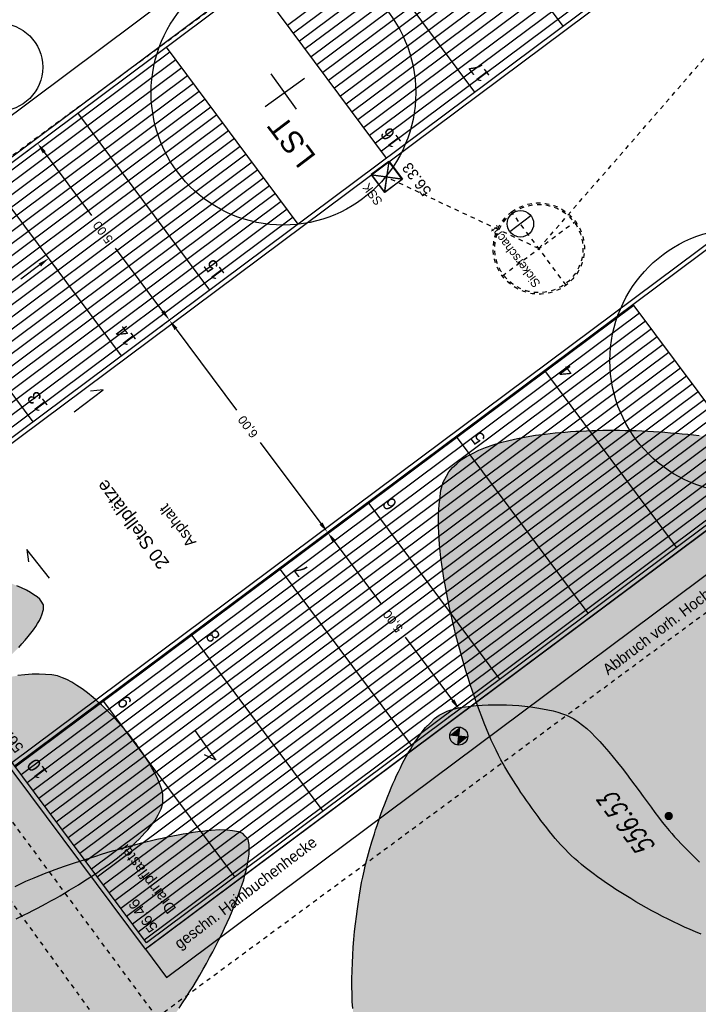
# Model space of a CAD drawing. Header units: metres. Extents: x 2 to 485, y 6 to 594.
# Tile 165 of 176: x 377 to 392, y 372 to 394. Entities that reach past the tile are written whole.
import ezdxf

# ---------------------------------------------------------------- set-up
doc = ezdxf.new("R2010")
doc.units = ezdxf.units.M
doc.header["$LTSCALE"] = 0.0125
for name, pattern in [('237-14_Züricher Str._GL_3_RW_2014-11-28_bea$0$STRICHLINIE2', [9.525, 6.35, -3.175]), ('260241_A_bea$0$GESTRICHELT', [0.4, 0.2, -0.2]), ('260241_A_bea$0$PUNKTIERT', [0.2, 0, -0.2])]:
    doc.linetypes.add(name, pattern=pattern)
for name, color, linetype in [('237-14_Züricher Str._GL_3_RW_2014-11-28_bea$0$_GRU_Regenwasser', 150, '237-14_Züricher Str._GL_3_RW_2014-11-28_bea$0$STRICHLINIE2'), ('237-14_Züricher Str._GL_3_RW_2014-11-28_bea$0$_GRU_Symbole', 51, 'Continuous'), ('260241_A_bea$0$B10_GEBAEUDE', 1, 'Continuous'), ('260241_A_bea$0$B25_EINFASS_GEPKT', 7, '260241_A_bea$0$PUNKTIERT'), ('260241_A_bea$0$B30_BEWSYM', 3, 'Continuous'), ('260241_A_bea$0$B31_BEWLIN', 3, 'Continuous'), ('260241_A_bea$0$B53_HAUPTHOEHEN', 4, 'Continuous'), ('260241_A_bea$0$B54_HOEHEN', 253, 'Continuous'), ('f_baum', 3, 'Continuous'), ('f_einfassung', 51, 'Continuous'), ('f_entwässerung', 170, 'Continuous'), ('f_masze_100', 7, 'Continuous'), ('f_schraff', 251, 'Continuous'), ('f_text_100', 7, 'Continuous'), ('f_weg', 2, 'Continuous')]:
    doc.layers.add(name, color=color, linetype=linetype)
doc.layers.add('260241_A_bea$0$f_fill_baum', color=86, linetype='Continuous', lineweight=18)
doc.styles.add('260241_A_bea$0$ROMANS', font='ROMANS')
doc.styles.add('Arial', font='arial.ttf')

# ---------------------------------------------------------------- blocks, each defined once
blk = doc.blocks.new('260241_A_bea$0$HOEHENPKT_ZENTR')
at = {"const_width": 0.75}
blk.add_lwpolyline([(-0.375, 0, 1), (0.375, 0, 1)], format="xyb", close=True, dxfattribs=at)
blk = doc.blocks.new('260241_A_bea$0$Laubbaum_Stamm')
at = {"lineweight": -2}
blk.add_hatch(color=256, dxfattribs=at).paths.add_polyline_path([(0, 0.5, -1), (0, -0.5, -1)], flags=0)

msp = doc.modelspace()

# ---------------------------------------------------------------- hatches: boundary and pattern name
at = {"layer": '260241_A_bea$0$f_fill_baum'}
h = msp.add_hatch(color=256, dxfattribs=at)
h.dxf.hatch_style = 1
h.paths.add_polyline_path([(386.431, 383.621), (386.487, 383.723), (386.566, 383.817), (386.666, 383.903), (386.766, 383.989), (386.886, 384.067), (387.024, 384.138), (387.162, 384.209), (387.317, 384.272), (387.488, 384.328), (387.658, 384.384), (387.843, 384.432), (388.041, 384.473), (388.24, 384.515), (388.451, 384.549), (388.672, 384.577), (388.782, 384.59), (388.895, 384.602), (389.01, 384.612), (389.125, 384.622), (389.243, 384.631), (389.362, 384.638), (389.481, 384.645), (389.602, 384.651), (389.725, 384.655), (389.848, 384.659), (389.973, 384.661), (390.099, 384.662), (390.225, 384.663), (390.352, 384.662), (390.48, 384.66), (390.607, 384.657), (390.735, 384.653), (390.864, 384.647), (390.993, 384.642), (391.123, 384.635), (391.253, 384.626), (391.383, 384.617), (391.513, 384.607), (391.643, 384.595), (391.773, 384.583), (391.903, 384.57), (392.033, 384.555), (392.163, 384.541), (392.293, 384.526), (392.422, 384.509), (392.55, 384.491), (392.678, 384.472), (392.805, 384.452), (392.932, 384.432), (393.058, 384.411), (393.183, 384.388), (393.308, 384.365), (393.431, 384.341), (393.553, 384.315), (393.674, 384.289), (393.793, 384.262), (393.911, 384.233), (394.029, 384.205), (394.145, 384.175), (394.258, 384.144), (394.372, 384.114), (394.484, 384.083), (394.593, 384.05), (394.702, 384.017), (394.808, 383.982), (394.911, 383.946), (395.014, 383.91), (395.114, 383.873), (395.211, 383.835), (395.308, 383.797), (395.402, 383.758), (395.493, 383.718), (395.583, 383.677), (395.669, 383.635), (395.752, 383.592), (395.835, 383.549), (395.914, 383.505), (395.989, 383.46), (396.064, 383.416), (396.135, 383.371), (396.201, 383.325), (396.306, 383.251), (396.418, 383.161), (396.534, 383.058), (396.649, 382.955), (396.768, 382.84), (396.888, 382.716), (396.948, 382.654), (397.009, 382.59), (397.069, 382.524), (397.129, 382.458), (397.189, 382.39), (397.249, 382.321), (397.309, 382.252), (397.368, 382.181), (397.427, 382.11), (397.486, 382.039), (397.544, 381.967), (397.601, 381.894), (397.658, 381.821), (397.713, 381.747), (397.767, 381.673), (397.82, 381.599), (397.872, 381.524), (397.922, 381.45), (398.023, 381.303), (398.116, 381.156), (398.199, 381.014), (398.281, 380.871), (398.353, 380.732), (398.411, 380.601), (398.47, 380.471), (398.515, 380.348), (398.544, 380.236), (398.579, 380.101), (398.6, 379.945), (398.608, 379.773), (398.616, 379.601), (398.611, 379.413), (398.596, 379.214), (398.581, 379.015), (398.556, 378.806), (398.522, 378.592), (398.505, 378.485), (398.486, 378.377), (398.465, 378.269), (398.444, 378.16), (398.42, 378.05), (398.395, 377.94), (398.37, 377.83), (398.343, 377.72), (398.314, 377.611), (398.286, 377.503), (398.256, 377.395), (398.225, 377.289), (398.194, 377.182), (398.161, 377.077), (398.127, 376.974), (398.093, 376.87), (398.057, 376.769), (398.021, 376.67), (397.985, 376.572), (397.948, 376.476), (397.911, 376.384), (397.873, 376.292), (397.834, 376.203), (397.795, 376.118), (397.717, 375.949), (397.638, 375.797), (397.559, 375.666), (397.485, 375.544), (397.393, 375.412), (397.287, 375.273), (397.233, 375.203), (397.176, 375.132), (397.116, 375.059), (397.056, 374.987), (396.993, 374.914), (396.927, 374.84), (396.861, 374.766), (396.793, 374.692), (396.723, 374.617), (396.653, 374.543), (396.581, 374.469), (396.507, 374.396), (396.433, 374.322), (396.357, 374.249), (396.28, 374.177), (396.202, 374.104), (396.123, 374.032), (396.043, 373.962), (395.964, 373.892), (395.884, 373.823), (395.803, 373.756), (395.723, 373.69), (395.642, 373.626), (395.562, 373.565), (395.482, 373.503), (395.402, 373.444), (395.322, 373.388), (395.242, 373.331), (395.163, 373.277), (395.085, 373.227), (395.007, 373.178), (394.931, 373.132), (394.856, 373.09), (394.781, 373.048), (394.707, 373.01), (394.635, 372.977), (394.492, 372.911), (394.358, 372.864), (394.236, 372.839), (394.079, 372.807), (393.897, 372.804), (393.696, 372.824), (393.595, 372.834), (393.49, 372.849), (393.381, 372.87), (393.272, 372.891), (393.16, 372.918), (393.045, 372.949), (392.93, 372.98), (392.812, 373.016), (392.692, 373.056), (392.572, 373.097), (392.451, 373.142), (392.328, 373.191), (392.205, 373.239), (392.081, 373.291), (391.956, 373.346), (391.831, 373.401), (391.706, 373.459), (391.581, 373.519), (391.456, 373.579), (391.332, 373.642), (391.209, 373.707), (391.087, 373.772), (390.966, 373.839), (390.847, 373.908), (390.728, 373.976), (390.611, 374.046), (390.497, 374.116), (390.382, 374.186), (390.271, 374.257), (390.164, 374.328), (390.057, 374.399), (389.954, 374.471), (389.856, 374.542), (389.758, 374.613), (389.665, 374.683), (389.577, 374.753), (389.489, 374.823), (389.407, 374.892), (389.331, 374.959), (389.256, 375.027), (389.187, 375.093), (389.127, 375.157), (389.073, 375.212), (389.016, 375.275), (388.957, 375.344), (388.897, 375.413), (388.834, 375.488), (388.769, 375.568), (388.705, 375.648), (388.639, 375.733), (388.573, 375.82), (388.507, 375.908), (388.441, 375.999), (388.376, 376.09), (388.31, 376.181), (388.245, 376.272), (388.182, 376.362), (388.12, 376.453), (388.06, 376.543), (388.004, 376.63), (387.947, 376.717), (387.894, 376.801), (387.845, 376.88), (387.796, 376.959), (387.752, 377.033), (387.714, 377.1), (387.661, 377.194), (387.608, 377.297), (387.554, 377.408), (387.501, 377.519), (387.447, 377.639), (387.393, 377.766), (387.339, 377.893), (387.285, 378.026), (387.232, 378.165), (387.178, 378.304), (387.125, 378.448), (387.073, 378.596), (387.021, 378.745), (386.97, 378.898), (386.921, 379.054), (386.871, 379.21), (386.823, 379.369), (386.777, 379.53), (386.731, 379.691), (386.687, 379.854), (386.645, 380.017), (386.604, 380.181), (386.565, 380.345), (386.529, 380.509), (386.493, 380.672), (386.459, 380.835), (386.429, 380.995), (386.398, 381.155), (386.371, 381.313), (386.347, 381.467), (386.323, 381.622), (386.303, 381.773), (386.288, 381.92), (386.273, 382.067), (386.262, 382.21), (386.256, 382.347), (386.249, 382.483), (386.247, 382.614), (386.25, 382.737), (386.254, 382.861), (386.263, 382.978), (386.277, 383.086), (386.305, 383.301), (386.355, 383.483)])
h = msp.add_hatch(color=256, dxfattribs=at)
h.dxf.hatch_style = 1
h.paths.add_polyline_path([(377.238, 380.786), (377.205, 380.833), (377.149, 380.883), (377.074, 380.934), (376.998, 380.984), (376.903, 381.035), (376.793, 381.087), (376.684, 381.139), (376.56, 381.192), (376.427, 381.244), (376.294, 381.297), (376.151, 381.349), (376.004, 381.4), (375.856, 381.451), (375.704, 381.501), (375.552, 381.549), (375.401, 381.597), (375.25, 381.644), (375.104, 381.689), (374.958, 381.734), (374.818, 381.776), (374.688, 381.815), (374.557, 381.854), (374.436, 381.89), (374.332, 381.922), (374.239, 381.951), (374.137, 381.983), (374.027, 382.018), (373.917, 382.052), (373.8, 382.088), (373.679, 382.124), (373.558, 382.16), (373.432, 382.197), (373.305, 382.232), (373.178, 382.267), (373.05, 382.301), (372.923, 382.331), (372.795, 382.36), (372.668, 382.386), (372.545, 382.406), (372.423, 382.427), (372.305, 382.443), (372.193, 382.452), (371.969, 382.468), (371.772, 382.455), (371.625, 382.398), (371.542, 382.366), (371.443, 382.308), (371.336, 382.235), (371.23, 382.162), (371.117, 382.074), (371.005, 381.981), (370.893, 381.887), (370.783, 381.788), (370.685, 381.694), (370.586, 381.6), (370.498, 381.511), (370.432, 381.438), (370.366, 381.366), (370.297, 381.283), (370.225, 381.191), (370.153, 381.098), (370.078, 380.996), (370.003, 380.887), (369.928, 380.779), (369.853, 380.664), (369.779, 380.545), (369.706, 380.427), (369.635, 380.305), (369.568, 380.181), (369.5, 380.057), (369.436, 379.931), (369.377, 379.806), (369.319, 379.681), (369.267, 379.558), (369.223, 379.438), (369.179, 379.318), (369.142, 379.201), (369.115, 379.091), (369.088, 378.98), (369.071, 378.875), (369.067, 378.779), (369.06, 378.656), (369.073, 378.512), (369.101, 378.354), (369.128, 378.195), (369.17, 378.023), (369.225, 377.844), (369.253, 377.755), (369.284, 377.664), (369.317, 377.572), (369.35, 377.479), (369.385, 377.386), (369.423, 377.293), (369.461, 377.2), (369.501, 377.107), (369.543, 377.014), (369.585, 376.922), (369.629, 376.831), (369.675, 376.742), (369.72, 376.652), (369.767, 376.564), (369.815, 376.479), (369.862, 376.393), (369.911, 376.31), (369.96, 376.23), (370.01, 376.151), (370.06, 376.075), (370.111, 376.003), (370.162, 375.932), (370.214, 375.865), (370.265, 375.803), (370.367, 375.679), (370.468, 375.575), (370.566, 375.499), (370.664, 375.422), (370.758, 375.373), (370.847, 375.359), (370.916, 375.348), (370.998, 375.357), (371.089, 375.381), (371.18, 375.405), (371.279, 375.444), (371.385, 375.496), (371.491, 375.548), (371.604, 375.612), (371.72, 375.685), (371.837, 375.759), (371.958, 375.841), (372.08, 375.929), (372.201, 376.016), (372.324, 376.108), (372.445, 376.202), (372.567, 376.296), (372.687, 376.392), (372.804, 376.486), (372.92, 376.58), (373.033, 376.673), (373.139, 376.76), (373.245, 376.847), (373.344, 376.928), (373.435, 377.001), (373.513, 377.064), (373.599, 377.132), (373.69, 377.203), (373.782, 377.275), (373.879, 377.351), (373.98, 377.43), (374.081, 377.508), (374.186, 377.589), (374.294, 377.673), (374.401, 377.756), (374.512, 377.842), (374.624, 377.93), (374.737, 378.018), (374.851, 378.108), (374.966, 378.199), (375.08, 378.29), (375.194, 378.382), (375.308, 378.474), (375.422, 378.566), (375.536, 378.659), (375.647, 378.752), (375.759, 378.845), (375.869, 378.938), (375.975, 379.031), (376.081, 379.123), (376.184, 379.215), (376.282, 379.305), (376.38, 379.395), (376.473, 379.483), (376.56, 379.569), (376.647, 379.656), (376.729, 379.741), (376.803, 379.823), (376.878, 379.905), (376.946, 379.985), (377.006, 380.062), (377.065, 380.138), (377.116, 380.211), (377.157, 380.28), (377.199, 380.35), (377.231, 380.416), (377.252, 380.477), (377.294, 380.599), (377.292, 380.703)])
h = msp.add_hatch(color=256, dxfattribs=at)
h.dxf.hatch_style = 1
h.paths.add_polyline_path([(379.997, 376.327), (379.996, 376.416), (379.972, 376.522), (379.929, 376.638), (379.886, 376.754), (379.825, 376.881), (379.749, 377.014), (379.674, 377.147), (379.584, 377.286), (379.484, 377.426), (379.434, 377.497), (379.382, 377.568), (379.328, 377.639), (379.273, 377.71), (379.216, 377.78), (379.158, 377.849), (379.099, 377.918), (379.039, 377.986), (378.978, 378.053), (378.917, 378.121), (378.855, 378.187), (378.793, 378.251), (378.731, 378.315), (378.668, 378.377), (378.605, 378.436), (378.542, 378.494), (378.478, 378.55), (378.415, 378.603), (378.29, 378.709), (378.166, 378.803), (378.049, 378.879), (377.932, 378.956), (377.821, 379.015), (377.72, 379.052), (377.608, 379.093), (377.478, 379.117), (377.336, 379.127), (377.193, 379.137), (377.037, 379.132), (376.872, 379.116), (376.708, 379.1), (376.535, 379.072), (376.357, 379.035), (376.18, 378.998), (375.999, 378.952), (375.817, 378.899), (375.635, 378.845), (375.453, 378.785), (375.275, 378.72), (375.097, 378.655), (374.923, 378.586), (374.758, 378.515), (374.592, 378.444), (374.435, 378.37), (374.29, 378.297), (374.145, 378.223), (374.012, 378.15), (373.896, 378.081), (373.79, 378.016), (373.672, 377.938), (373.547, 377.85), (373.422, 377.761), (373.29, 377.662), (373.156, 377.555), (373.089, 377.502), (373.022, 377.447), (372.955, 377.39), (372.887, 377.333), (372.819, 377.274), (372.752, 377.214), (372.685, 377.154), (372.618, 377.093), (372.552, 377.031), (372.487, 376.97), (372.423, 376.907), (372.361, 376.844), (372.298, 376.781), (372.237, 376.717), (372.178, 376.653), (372.119, 376.588), (372.062, 376.523), (372.008, 376.458), (371.9, 376.329), (371.803, 376.201), (371.721, 376.076), (371.639, 375.95), (371.572, 375.827), (371.525, 375.709), (371.478, 375.592), (371.451, 375.481), (371.449, 375.379), (371.447, 375.291), (371.462, 375.189), (371.492, 375.078), (371.521, 374.966), (371.564, 374.844), (371.618, 374.717), (371.672, 374.59), (371.738, 374.458), (371.812, 374.325), (371.886, 374.192), (371.968, 374.058), (372.056, 373.927), (372.143, 373.796), (372.236, 373.668), (372.331, 373.548), (372.427, 373.429), (372.525, 373.317), (372.622, 373.217), (372.719, 373.117), (372.816, 373.029), (372.909, 372.957), (373.001, 372.885), (373.09, 372.83), (373.174, 372.796), (373.257, 372.761), (373.355, 372.739), (373.464, 372.728), (373.573, 372.716), (373.693, 372.715), (373.821, 372.723), (373.949, 372.731), (374.085, 372.748), (374.225, 372.771), (374.366, 372.795), (374.511, 372.826), (374.657, 372.862), (374.803, 372.897), (374.95, 372.937), (375.094, 372.98), (375.239, 373.023), (375.382, 373.069), (375.519, 373.116), (375.656, 373.163), (375.788, 373.211), (375.91, 373.258), (376.032, 373.304), (376.145, 373.35), (376.246, 373.394), (376.323, 373.426), (376.405, 373.462), (376.491, 373.502), (376.578, 373.542), (376.669, 373.586), (376.763, 373.632), (376.857, 373.678), (376.954, 373.727), (377.053, 373.778), (377.152, 373.829), (377.253, 373.882), (377.355, 373.938), (377.458, 373.994), (377.562, 374.053), (377.667, 374.113), (377.771, 374.173), (377.875, 374.235), (377.979, 374.298), (378.083, 374.361), (378.187, 374.426), (378.289, 374.492), (378.391, 374.559), (378.492, 374.627), (378.591, 374.696), (378.689, 374.765), (378.785, 374.834), (378.878, 374.904), (378.97, 374.973), (379.059, 375.043), (379.143, 375.113), (379.228, 375.183), (379.308, 375.254), (379.383, 375.324), (379.459, 375.395), (379.529, 375.466), (379.593, 375.536), (379.656, 375.606), (379.713, 375.675), (379.763, 375.743), (379.814, 375.811), (379.858, 375.879), (379.893, 375.946), (379.963, 376.078), (380, 376.206)])
h = msp.add_hatch(color=256, dxfattribs=at)
h.dxf.hatch_style = 1
h.paths.add_polyline_path([(389.229, 378.164), (389.322, 378.118), (389.418, 378.055), (389.515, 377.978), (389.612, 377.9), (389.711, 377.808), (389.81, 377.706), (389.91, 377.604), (390.01, 377.492), (390.11, 377.374), (390.211, 377.256), (390.312, 377.132), (390.411, 377.005), (390.51, 376.877), (390.607, 376.747), (390.702, 376.618), (390.798, 376.489), (390.892, 376.362), (390.982, 376.24), (391.072, 376.118), (391.159, 376), (391.242, 375.891), (391.325, 375.782), (391.404, 375.681), (391.478, 375.594), (391.538, 375.522), (391.605, 375.447), (391.677, 375.369), (391.75, 375.292), (391.828, 375.212), (391.91, 375.129), (391.992, 375.046), (392.079, 374.961), (392.169, 374.873), (392.258, 374.785), (392.351, 374.694), (392.446, 374.602), (392.542, 374.511), (392.64, 374.418), (392.739, 374.323), (392.837, 374.228), (392.936, 374.132), (393.036, 374.035), (393.136, 373.938), (393.236, 373.84), (393.335, 373.742), (393.434, 373.644), (393.533, 373.546), (393.629, 373.448), (393.725, 373.349), (393.819, 373.25), (393.91, 373.152), (394, 373.053), (394.087, 372.955), (394.17, 372.858), (394.253, 372.761), (394.332, 372.664), (394.405, 372.569), (394.479, 372.474), (394.548, 372.381), (394.61, 372.289), (394.671, 372.196), (394.726, 372.105), (394.774, 372.016), (394.822, 371.928), (394.862, 371.842), (394.894, 371.758), (394.956, 371.589), (394.984, 371.43), (394.969, 371.285), (394.961, 371.2), (394.936, 371.104), (394.898, 370.999), (394.86, 370.893), (394.808, 370.779), (394.746, 370.659), (394.684, 370.539), (394.611, 370.414), (394.531, 370.287), (394.451, 370.161), (394.364, 370.032), (394.272, 369.905), (394.179, 369.777), (394.082, 369.651), (393.983, 369.529), (393.884, 369.408), (393.783, 369.291), (393.684, 369.182), (393.584, 369.073), (393.485, 368.972), (393.39, 368.882), (393.295, 368.791), (393.204, 368.712), (393.12, 368.648), (393.049, 368.594), (392.97, 368.541), (392.885, 368.49), (392.801, 368.44), (392.711, 368.391), (392.615, 368.344), (392.519, 368.297), (392.417, 368.251), (392.311, 368.207), (392.204, 368.163), (392.092, 368.121), (391.977, 368.081), (391.863, 368.042), (391.745, 368.005), (391.624, 367.97), (391.502, 367.934), (391.378, 367.9), (391.252, 367.869), (391.126, 367.838), (390.998, 367.809), (390.868, 367.782), (390.739, 367.756), (390.609, 367.733), (390.479, 367.712), (390.349, 367.691), (390.218, 367.672), (390.088, 367.656), (389.957, 367.64), (389.827, 367.627), (389.698, 367.616), (389.57, 367.606), (389.443, 367.598), (389.318, 367.593), (389.194, 367.589), (389.072, 367.588), (388.953, 367.59), (388.714, 367.593), (388.488, 367.608), (388.281, 367.637), (388.073, 367.665), (387.885, 367.706), (387.723, 367.763), (387.592, 367.808), (387.449, 367.874), (387.298, 367.956), (387.222, 367.996), (387.144, 368.04), (387.064, 368.088), (386.985, 368.137), (386.904, 368.189), (386.823, 368.244), (386.741, 368.299), (386.659, 368.357), (386.576, 368.417), (386.494, 368.478), (386.411, 368.542), (386.328, 368.608), (386.245, 368.674), (386.163, 368.742), (386.081, 368.811), (385.999, 368.88), (385.917, 368.951), (385.837, 369.023), (385.757, 369.095), (385.678, 369.168), (385.601, 369.242), (385.525, 369.317), (385.45, 369.392), (385.378, 369.468), (385.306, 369.543), (385.236, 369.619), (385.169, 369.694), (385.101, 369.769), (385.037, 369.843), (384.976, 369.917), (384.916, 369.992), (384.859, 370.066), (384.806, 370.139), (384.753, 370.211), (384.704, 370.282), (384.66, 370.352), (384.572, 370.493), (384.503, 370.627), (384.457, 370.751), (384.418, 370.857), (384.386, 370.98), (384.361, 371.116), (384.336, 371.252), (384.318, 371.401), (384.306, 371.559), (384.294, 371.717), (384.288, 371.885), (384.287, 372.058), (384.286, 372.231), (384.29, 372.409), (384.298, 372.588), (384.306, 372.767), (384.318, 372.947), (384.333, 373.124), (384.348, 373.301), (384.367, 373.476), (384.388, 373.644), (384.409, 373.812), (384.432, 373.973), (384.456, 374.123), (384.48, 374.272), (384.505, 374.41), (384.531, 374.534), (384.56, 374.669), (384.597, 374.823), (384.642, 374.989), (384.686, 375.155), (384.737, 375.332), (384.795, 375.516), (384.824, 375.608), (384.855, 375.702), (384.887, 375.796), (384.919, 375.89), (384.952, 375.985), (384.987, 376.08), (385.022, 376.175), (385.059, 376.271), (385.097, 376.366), (385.135, 376.461), (385.175, 376.556), (385.216, 376.649), (385.257, 376.742), (385.299, 376.834), (385.342, 376.924), (385.384, 377.013), (385.428, 377.1), (385.473, 377.185), (385.518, 377.27), (385.564, 377.352), (385.611, 377.43), (385.658, 377.509), (385.706, 377.585), (385.755, 377.656), (385.853, 377.798), (385.954, 377.923), (386.057, 378.026), (386.16, 378.128), (386.266, 378.208), (386.373, 378.26), (386.447, 378.296), (386.538, 378.327), (386.641, 378.352), (386.743, 378.376), (386.858, 378.395), (386.981, 378.409), (387.104, 378.423), (387.236, 378.432), (387.372, 378.436), (387.509, 378.441), (387.65, 378.441), (387.791, 378.436), (387.931, 378.43), (388.072, 378.42), (388.209, 378.405), (388.346, 378.391), (388.479, 378.373), (388.605, 378.35), (388.73, 378.327), (388.848, 378.3), (388.954, 378.269), (389.059, 378.238), (389.152, 378.203)])
h = msp.add_hatch(color=256, dxfattribs=at)
h.dxf.hatch_style = 1
h.paths.add_polyline_path([(379.443, 370.457), (379.513, 370.517), (379.586, 370.586), (379.661, 370.664), (379.736, 370.743), (379.813, 370.83), (379.891, 370.925), (379.969, 371.019), (380.049, 371.121), (380.129, 371.228), (380.208, 371.335), (380.288, 371.448), (380.367, 371.565), (380.447, 371.683), (380.527, 371.805), (380.606, 371.931), (380.684, 372.056), (380.761, 372.185), (380.837, 372.315), (380.913, 372.445), (380.987, 372.577), (381.058, 372.71), (381.13, 372.844), (381.2, 372.978), (381.267, 373.111), (381.333, 373.244), (381.396, 373.376), (381.455, 373.506), (381.514, 373.635), (381.569, 373.763), (381.619, 373.887), (381.669, 374.011), (381.715, 374.132), (381.755, 374.248), (381.796, 374.364), (381.832, 374.476), (381.861, 374.581), (381.89, 374.686), (381.912, 374.784), (381.928, 374.875), (381.944, 374.967), (381.953, 375.051), (381.955, 375.126), (381.958, 375.276), (381.931, 375.39), (381.867, 375.459), (381.811, 375.52), (381.712, 375.559), (381.58, 375.58), (381.448, 375.6), (381.283, 375.602), (381.093, 375.588), (380.999, 375.581), (380.898, 375.571), (380.793, 375.557), (380.687, 375.543), (380.576, 375.525), (380.461, 375.505), (380.346, 375.485), (380.228, 375.462), (380.107, 375.436), (379.986, 375.411), (379.863, 375.384), (379.738, 375.355), (379.613, 375.325), (379.486, 375.293), (379.359, 375.26), (379.231, 375.226), (379.103, 375.191), (378.975, 375.155), (378.848, 375.119), (378.721, 375.081), (378.596, 375.043), (378.472, 375.005), (378.349, 374.967), (378.229, 374.929), (378.108, 374.89), (377.99, 374.85), (377.877, 374.811), (377.764, 374.772), (377.655, 374.734), (377.551, 374.696), (377.447, 374.658), (377.348, 374.621), (377.255, 374.585), (377.162, 374.548), (377.075, 374.512), (376.995, 374.479), (376.885, 374.431), (376.765, 374.377), (376.639, 374.317), (376.513, 374.257), (376.381, 374.191), (376.246, 374.12), (376.111, 374.049), (375.973, 373.973), (375.834, 373.894), (375.696, 373.815), (375.558, 373.732), (375.423, 373.646), (375.287, 373.56), (375.154, 373.471), (375.027, 373.38), (374.901, 373.289), (374.781, 373.196), (374.669, 373.103), (374.557, 373.01), (374.454, 372.916), (374.363, 372.822), (374.271, 372.727), (374.191, 372.632), (374.126, 372.54), (374.076, 372.468), (374.024, 372.382), (373.972, 372.284), (373.92, 372.186), (373.867, 372.077), (373.815, 371.961), (373.763, 371.845), (373.713, 371.722), (373.666, 371.596), (373.619, 371.47), (373.576, 371.341), (373.537, 371.213), (373.498, 371.084), (373.464, 370.956), (373.436, 370.833), (373.409, 370.711), (373.388, 370.593), (373.376, 370.484), (373.35, 370.265), (373.358, 370.081), (373.413, 369.964), (373.448, 369.891), (373.512, 369.824), (373.598, 369.762), (373.683, 369.7), (373.791, 369.643), (373.915, 369.591), (374.039, 369.54), (374.18, 369.494), (374.332, 369.454), (374.484, 369.414), (374.647, 369.38), (374.815, 369.351), (374.982, 369.322), (375.154, 369.298), (375.325, 369.279), (375.497, 369.261), (375.667, 369.248), (375.83, 369.241), (375.993, 369.233), (376.149, 369.231), (376.292, 369.234), (376.434, 369.237), (376.563, 369.245), (376.674, 369.259), (376.775, 369.272), (376.884, 369.292), (377, 369.319), (377.115, 369.345), (377.236, 369.377), (377.36, 369.415), (377.485, 369.453), (377.613, 369.497), (377.742, 369.545), (377.872, 369.593), (378.003, 369.645), (378.132, 369.701), (378.261, 369.756), (378.388, 369.815), (378.511, 369.876), (378.635, 369.937), (378.754, 370), (378.867, 370.065), (378.98, 370.13), (379.086, 370.196), (379.183, 370.262), (379.28, 370.327), (379.367, 370.392)])

# ---------------------------------------------------------------- linework, layer by layer
for p, q in [((386.686, 377.526), (386.731, 377.932)), ((386.911, 377.706), (386.506, 377.752))]:
    msp.add_line(p, q)
msp.add_circle((386.708, 377.729), 0.204)
for points in [[(386.731, 377.932), (386.708, 377.729), (386.506, 377.752)], [(386.911, 377.706), (386.708, 377.729), (386.686, 377.526)]]:
    msp.add_solid(points)
at = {"layer": '237-14_Züricher Str._GL_3_RW_2014-11-28_bea$0$_GRU_Regenwasser', "ltscale": 0.05}
for q in [(398.915, 400.714), (385.059, 390.402)]:
    msp.add_line((388.525, 388.78), q, dxfattribs=at)
at = {"layer": '237-14_Züricher Str._GL_3_RW_2014-11-28_bea$0$_GRU_Symbole'}
for p, q in [((385.031, 390.051), (385.133, 390.751)), ((384.732, 390.452), (385.432, 390.35)), ((388.347, 389.521), (387.866, 389.162))]:
    msp.add_line(p, q, dxfattribs=at)
at = {"layer": '237-14_Züricher Str._GL_3_RW_2014-11-28_bea$0$_GRU_Symbole', "linetype": '237-14_Züricher Str._GL_3_RW_2014-11-28_bea$0$STRICHLINIE2', "ltscale": 0.05}
for p, q in [((389.143, 387.952), (387.907, 389.609)), ((387.697, 388.162), (389.353, 389.398))]:
    msp.add_line(p, q, dxfattribs=at)
at = {"layer": '237-14_Züricher Str._GL_3_RW_2014-11-28_bea$0$_GRU_Symbole'}
msp.add_lwpolyline([(385.031, 390.051), (384.732, 390.452), (385.133, 390.751), (385.432, 390.35)], close=True, dxfattribs=at)
msp.add_circle((388.107, 389.341), 0.3, dxfattribs=at)
at = {"layer": '237-14_Züricher Str._GL_3_RW_2014-11-28_bea$0$_GRU_Symbole', "linetype": '237-14_Züricher Str._GL_3_RW_2014-11-28_bea$0$STRICHLINIE2', "ltscale": 0.05}
for major_axis, start_param, end_param in [((-1.023, 0.149), 5.497787, 11.780972), ((-0.144, -0.99), 3.926991, 10.210176)]:
    msp.add_ellipse((388.525, 388.78), major_axis=major_axis, ratio=1, start_param=start_param, end_param=end_param, dxfattribs=at)
at = {"layer": '260241_A_bea$0$B10_GEBAEUDE', "color": 7, "linetype": '260241_A_bea$0$GESTRICHELT'}
for p, q in [((378.507, 392.301), (388.055, 399.368)), ((369.341, 385.579), (378.507, 392.301)), ((379.866, 371.357), (369.341, 385.579)), ((384.529, 374.793), (393.424, 381.349)), ((379.866, 371.357), (384.529, 374.793))]:
    msp.add_line(p, q, dxfattribs=at)
at = {"layer": '260241_A_bea$0$B25_EINFASS_GEPKT', "color": 7, "linetype": '260241_A_bea$0$PUNKTIERT', "ltscale": 0.5}
msp.add_line((372.877, 379.065), (379.474, 369.95), dxfattribs=at)
at = {"layer": '260241_A_bea$0$B31_BEWLIN', "linetype": 'Continuous'}
for points in [[(392.205, 373.239), (392.081, 373.291), (391.956, 373.346), (391.831, 373.401), (391.706, 373.459), (391.581, 373.519), (391.456, 373.579), (391.332, 373.642), (391.209, 373.707), (391.087, 373.772), (390.966, 373.839), (390.847, 373.908), (390.728, 373.976), (390.611, 374.046), (390.497, 374.116), (390.382, 374.186), (390.271, 374.257), (390.164, 374.328), (390.057, 374.399), (389.954, 374.471), (389.856, 374.542), (389.758, 374.613), (389.665, 374.683), (389.577, 374.753), (389.489, 374.823), (389.407, 374.892), (389.331, 374.959), (389.256, 375.027), (389.187, 375.093), (389.127, 375.157), (389.073, 375.212), (389.016, 375.275), (388.957, 375.344), (388.897, 375.413), (388.834, 375.488), (388.769, 375.568), (388.705, 375.648), (388.639, 375.733), (388.573, 375.82), (388.507, 375.908), (388.441, 375.999), (388.376, 376.09), (388.31, 376.181), (388.245, 376.272), (388.182, 376.362), (388.12, 376.453), (388.06, 376.543), (388.004, 376.63), (387.947, 376.717), (387.894, 376.801), (387.845, 376.88), (387.796, 376.959), (387.752, 377.033), (387.714, 377.1), (387.661, 377.194), (387.608, 377.297), (387.554, 377.408), (387.501, 377.519), (387.447, 377.639), (387.393, 377.766), (387.339, 377.893), (387.285, 378.026), (387.232, 378.165), (387.178, 378.304), (387.125, 378.448), (387.073, 378.596), (387.021, 378.745), (386.97, 378.898), (386.921, 379.054), (386.871, 379.21), (386.823, 379.369), (386.777, 379.53), (386.731, 379.691), (386.687, 379.854), (386.645, 380.017), (386.604, 380.181), (386.565, 380.345), (386.529, 380.509), (386.493, 380.672), (386.459, 380.835), (386.429, 380.995), (386.398, 381.155), (386.371, 381.313), (386.347, 381.467), (386.323, 381.622), (386.303, 381.773), (386.288, 381.92), (386.273, 382.067), (386.262, 382.21), (386.256, 382.347), (386.249, 382.483), (386.247, 382.614), (386.25, 382.737), (386.254, 382.861), (386.263, 382.978), (386.277, 383.086), (386.305, 383.301), (386.355, 383.483), (386.431, 383.621), (386.431, 383.621), (386.487, 383.723), (386.566, 383.817), (386.666, 383.903), (386.766, 383.989), (386.886, 384.067), (387.024, 384.138), (387.162, 384.209), (387.317, 384.272), (387.488, 384.328), (387.658, 384.384), (387.843, 384.432), (388.041, 384.473), (388.24, 384.515), (388.451, 384.549), (388.672, 384.577), (388.782, 384.59), (388.895, 384.602), (389.01, 384.612), (389.125, 384.622), (389.243, 384.631), (389.362, 384.638), (389.481, 384.645), (389.602, 384.651), (389.725, 384.655), (389.848, 384.659), (389.973, 384.661), (390.099, 384.662), (390.225, 384.663), (390.352, 384.662), (390.48, 384.66), (390.607, 384.657), (390.735, 384.653), (390.864, 384.647), (390.993, 384.642), (391.123, 384.635), (391.253, 384.626), (391.383, 384.617), (391.513, 384.607), (391.643, 384.595), (391.773, 384.583), (391.903, 384.57), (392.033, 384.555), (392.163, 384.541)], [(376.729, 379.741), (376.803, 379.823), (376.878, 379.905), (376.946, 379.985), (377.006, 380.062), (377.065, 380.138), (377.116, 380.211), (377.157, 380.28), (377.199, 380.35), (377.231, 380.416), (377.252, 380.477), (377.294, 380.599), (377.292, 380.703), (377.238, 380.786), (377.238, 380.786), (377.205, 380.833), (377.149, 380.883), (377.074, 380.934), (376.998, 380.984), (376.903, 381.035), (376.793, 381.087), (376.684, 381.139)], [(376.669, 373.586), (376.763, 373.632), (376.857, 373.678), (376.954, 373.727), (377.053, 373.778), (377.152, 373.829), (377.253, 373.882), (377.355, 373.938), (377.458, 373.994), (377.562, 374.053), (377.667, 374.113), (377.771, 374.173), (377.875, 374.235), (377.979, 374.298), (378.083, 374.361), (378.187, 374.426), (378.289, 374.492), (378.391, 374.559), (378.492, 374.627), (378.591, 374.696), (378.689, 374.765), (378.785, 374.834), (378.878, 374.904), (378.97, 374.973), (379.059, 375.043), (379.143, 375.113), (379.228, 375.183), (379.308, 375.254), (379.383, 375.324), (379.459, 375.395), (379.529, 375.466), (379.593, 375.536), (379.656, 375.606), (379.713, 375.675), (379.763, 375.743), (379.814, 375.811), (379.858, 375.879), (379.893, 375.946), (379.963, 376.078), (380, 376.206), (379.997, 376.327), (379.997, 376.327), (379.996, 376.416), (379.972, 376.522), (379.929, 376.638), (379.886, 376.754), (379.825, 376.881), (379.749, 377.014), (379.674, 377.147), (379.584, 377.286), (379.484, 377.426), (379.434, 377.497), (379.382, 377.568), (379.328, 377.639), (379.273, 377.71), (379.216, 377.78), (379.158, 377.849), (379.099, 377.918), (379.039, 377.986), (378.978, 378.053), (378.917, 378.121), (378.855, 378.187), (378.793, 378.251), (378.731, 378.315), (378.668, 378.377), (378.605, 378.436), (378.542, 378.494), (378.478, 378.55), (378.415, 378.603), (378.29, 378.709), (378.166, 378.803), (378.049, 378.879), (377.932, 378.956), (377.821, 379.015), (377.72, 379.052), (377.608, 379.093), (377.478, 379.117), (377.336, 379.127), (377.193, 379.137), (377.037, 379.132), (376.872, 379.116), (376.708, 379.1)], [(384.306, 371.559), (384.294, 371.717), (384.288, 371.885), (384.287, 372.058), (384.286, 372.231), (384.29, 372.409), (384.298, 372.588), (384.306, 372.767), (384.318, 372.947), (384.333, 373.124), (384.348, 373.301), (384.367, 373.476), (384.388, 373.644), (384.409, 373.812), (384.432, 373.973), (384.456, 374.123), (384.48, 374.272), (384.505, 374.41), (384.531, 374.534), (384.56, 374.669), (384.597, 374.823), (384.642, 374.989), (384.686, 375.155), (384.737, 375.332), (384.795, 375.516), (384.824, 375.608), (384.855, 375.702), (384.887, 375.796), (384.919, 375.89), (384.952, 375.985), (384.987, 376.08), (385.022, 376.175), (385.059, 376.271), (385.097, 376.366), (385.135, 376.461), (385.175, 376.556), (385.216, 376.649), (385.257, 376.742), (385.299, 376.834), (385.342, 376.924), (385.384, 377.013), (385.428, 377.1), (385.473, 377.185), (385.518, 377.27), (385.564, 377.352), (385.611, 377.43), (385.658, 377.509), (385.706, 377.585), (385.755, 377.656), (385.853, 377.798), (385.954, 377.923), (386.057, 378.026), (386.16, 378.128), (386.266, 378.208), (386.373, 378.26), (386.447, 378.296), (386.538, 378.327), (386.641, 378.352), (386.743, 378.376), (386.858, 378.395), (386.981, 378.409), (387.104, 378.423), (387.236, 378.432), (387.372, 378.436), (387.509, 378.441), (387.65, 378.441), (387.791, 378.436), (387.931, 378.43), (388.072, 378.42), (388.209, 378.405), (388.346, 378.391), (388.479, 378.373), (388.605, 378.35), (388.73, 378.327), (388.848, 378.3), (388.954, 378.269), (389.059, 378.238), (389.152, 378.203), (389.229, 378.164), (389.229, 378.164), (389.322, 378.118), (389.418, 378.055), (389.515, 377.978), (389.612, 377.9), (389.711, 377.808), (389.81, 377.706), (389.91, 377.604), (390.01, 377.492), (390.11, 377.374), (390.211, 377.256), (390.312, 377.132), (390.411, 377.005), (390.51, 376.877), (390.607, 376.747), (390.702, 376.618), (390.798, 376.489), (390.892, 376.362), (390.982, 376.24), (391.072, 376.118), (391.159, 376), (391.242, 375.891), (391.325, 375.782), (391.404, 375.681), (391.478, 375.594), (391.538, 375.522), (391.605, 375.447), (391.677, 375.369), (391.75, 375.292), (391.828, 375.212), (391.91, 375.129), (391.992, 375.046), (392.079, 374.961), (392.169, 374.873)], [(380.367, 371.565), (380.447, 371.683), (380.527, 371.805), (380.606, 371.931), (380.684, 372.056), (380.761, 372.185), (380.837, 372.315), (380.913, 372.445), (380.987, 372.577), (381.058, 372.71), (381.13, 372.844), (381.2, 372.978), (381.267, 373.111), (381.333, 373.244), (381.396, 373.376), (381.455, 373.506), (381.514, 373.635), (381.569, 373.763), (381.619, 373.887), (381.669, 374.011), (381.715, 374.132), (381.755, 374.248), (381.796, 374.364), (381.832, 374.476), (381.861, 374.581), (381.89, 374.686), (381.912, 374.784), (381.928, 374.875), (381.944, 374.967), (381.953, 375.051), (381.955, 375.126), (381.958, 375.276), (381.931, 375.39), (381.867, 375.459), (381.811, 375.52), (381.712, 375.559), (381.58, 375.58), (381.448, 375.6), (381.283, 375.602), (381.093, 375.588), (380.999, 375.581), (380.898, 375.571), (380.793, 375.557), (380.687, 375.543), (380.576, 375.525), (380.461, 375.505), (380.346, 375.485), (380.228, 375.462), (380.107, 375.436), (379.986, 375.411), (379.863, 375.384), (379.738, 375.355), (379.613, 375.325), (379.486, 375.293), (379.359, 375.26), (379.231, 375.226), (379.103, 375.191), (378.975, 375.155), (378.848, 375.119), (378.721, 375.081), (378.596, 375.043), (378.472, 375.005), (378.349, 374.967), (378.229, 374.929), (378.108, 374.89), (377.99, 374.85), (377.877, 374.811), (377.764, 374.772), (377.655, 374.734), (377.551, 374.696), (377.447, 374.658), (377.348, 374.621), (377.255, 374.585), (377.162, 374.548), (377.075, 374.512), (376.995, 374.479), (376.885, 374.431), (376.765, 374.377), (376.639, 374.317)]]:
    msp.add_lwpolyline(points, dxfattribs=at)
at = {"layer": 'f_baum'}
for p, q in [((387.001, 399.581), (369.453, 386.494)), ((387.455, 398.966), (369.909, 385.883)), ((379.683, 372.963), (402.53, 390.001)), ((380.081, 372.261), (403.008, 389.359)), ((379.603, 372.903), (380.081, 372.261))]:
    msp.add_line(p, q, dxfattribs=at)
at = {"layer": 'f_baum', "ltscale": 0.5}
for p, q in [((382.321, 392.003), (383.212, 392.641)), ((383.026, 391.941), (382.456, 392.737))]:
    msp.add_line(p, q, dxfattribs=at)
for centre in [(382.733, 392.311), (393.138, 386.242)]:
    msp.add_circle(centre, 3, dxfattribs=at)
at = {"layer": 'f_baum'}
msp.add_circle((376.273, 392.891), 1, dxfattribs=at)
at = {"layer": 'f_einfassung'}
for p, q in [((398.867, 400.995), (373.107, 381.781)), ((388.032, 399.399), (369.909, 385.883)), ((376.575, 377.132), (402.335, 396.345)), ((402.53, 390.001), (379.603, 372.903)), ((379.603, 372.903), (369.91, 385.881))]:
    msp.add_line(p, q, dxfattribs=at)
at = {"layer": 'f_entwässerung', "color": 170}
for p, q in [((385.125, 390.754), (384.724, 390.455)), ((385.123, 390.75), (385.02, 390.052)), ((385.424, 390.354), (385.125, 390.754)), ((385.424, 390.354), (384.722, 390.451)), ((384.724, 390.455), (385.023, 390.055)), ((385.023, 390.055), (385.424, 390.354))]:
    msp.add_line(p, q, dxfattribs=at)
at = {"layer": 'f_masze_100', "linetype": 'Continuous'}
for p, q in [((377, 391.042), (376.919, 390.982)), ((377.309, 390.961), (378.379, 389.527)), ((379.998, 387.357), (378.928, 388.791)), ((377.209, 388.409), (376.777, 388.086)), ((377.529, 388.398), (377.588, 388.318)), ((379.987, 387.037), (379.907, 386.977)), ((379.987, 387.037), (379.907, 386.977)), ((380.297, 386.956), (381.666, 385.12)), ((383.585, 382.546), (382.216, 384.383)), ((383.575, 382.226), (383.494, 382.167)), ((383.575, 382.226), (383.494, 382.167)), ((383.884, 382.146), (384.955, 380.71)), ((386.574, 378.538), (385.504, 379.974)), ((386.564, 378.218), (386.483, 378.159))]:
    msp.add_line(p, q, dxfattribs=at)
for points in [[(377.276, 390.936), (377.343, 390.986), (377.16, 391.162)], [(377.184, 388.442), (377.234, 388.375), (377.409, 388.558)], [(379.964, 387.332), (380.031, 387.382), (380.147, 387.157)], [(380.263, 386.931), (380.33, 386.981), (380.147, 387.157)], [(383.552, 382.522), (383.619, 382.571), (383.735, 382.346)], [(383.851, 382.121), (383.918, 382.171), (383.735, 382.346)], [(386.541, 378.513), (386.608, 378.563), (386.724, 378.338)]]:
    msp.add_solid(points, dxfattribs=at)
at = {"layer": 'f_schraff', "linetype": 'Continuous'}
for p, q in [((393.648, 401.91), (382.828, 393.837)), ((393.781, 401.732), (382.961, 393.659)), ((393.914, 401.554), (383.094, 393.481)), ((394.047, 401.376), (383.227, 393.303)), ((394.18, 401.198), (383.36, 393.124)), ((394.313, 401.019), (383.493, 392.946)), ((394.445, 400.841), (383.625, 392.768)), ((394.578, 400.663), (383.758, 392.59)), ((394.711, 400.485), (383.891, 392.412)), ((394.844, 400.307), (384.024, 392.234)), ((394.977, 400.129), (384.157, 392.055)), ((395.11, 399.95), (384.29, 391.877)), ((395.243, 399.772), (384.423, 391.699)), ((395.376, 399.594), (384.555, 391.521)), ((395.508, 399.416), (384.688, 391.343)), ((395.641, 399.238), (384.821, 391.165)), ((395.774, 399.06), (384.954, 390.987)), ((380.16, 393.233), (370.142, 385.758)), ((380.293, 393.055), (370.274, 385.58)), ((380.426, 392.877), (370.407, 385.401)), ((380.559, 392.698), (370.54, 385.223)), ((380.692, 392.52), (370.673, 385.045)), ((380.825, 392.342), (370.806, 384.867)), ((380.957, 392.164), (370.939, 384.689)), ((381.09, 391.986), (371.072, 384.511)), ((381.223, 391.808), (371.205, 384.333)), ((381.356, 391.63), (371.338, 384.154)), ((381.489, 391.451), (371.47, 383.976)), ((381.622, 391.273), (371.603, 383.798)), ((381.755, 391.095), (371.736, 383.62)), ((381.888, 390.917), (371.869, 383.442)), ((382.021, 390.739), (372.002, 383.264)), ((382.153, 390.561), (372.135, 383.086)), ((382.286, 390.383), (372.268, 382.907)), ((382.419, 390.204), (372.401, 382.729)), ((382.552, 390.026), (372.533, 382.551)), ((382.685, 389.848), (372.666, 382.373)), ((382.818, 389.67), (372.799, 382.195)), ((382.951, 389.492), (372.932, 382.017)), ((390.678, 387.493), (376.652, 377.028)), ((390.811, 387.315), (376.785, 376.85)), ((390.944, 387.137), (376.918, 376.671)), ((391.077, 386.958), (377.051, 376.493)), ((391.209, 386.78), (377.183, 376.315)), ((391.342, 386.602), (377.316, 376.137)), ((391.475, 386.424), (377.449, 375.959)), ((391.608, 386.246), (377.582, 375.781)), ((391.741, 386.068), (377.715, 375.602)), ((391.874, 385.89), (377.848, 375.424)), ((392.007, 385.711), (377.981, 375.246)), ((392.139, 385.533), (378.113, 375.068)), ((392.272, 385.355), (378.246, 374.89)), ((392.405, 385.177), (378.379, 374.712)), ((392.538, 384.999), (378.512, 374.534)), ((392.671, 384.821), (378.645, 374.355)), ((392.804, 384.642), (378.778, 374.177)), ((392.937, 384.464), (378.911, 373.999)), ((393.07, 384.286), (379.044, 373.821)), ((393.202, 384.108), (379.176, 373.643)), ((393.335, 383.93), (379.309, 373.465)), ((393.468, 383.752), (379.442, 373.286)), ((393.601, 383.573), (379.575, 373.108))]:
    msp.add_line(p, q, dxfattribs=at)
at = {"layer": 'f_text_100'}
for p, q in [((377.986, 385.077), (378.642, 385.581)), ((378.642, 385.581), (378.36, 385.545)), ((377.425, 381.309), (376.914, 381.961)), ((376.914, 381.961), (376.953, 381.679)), ((380.72, 377.86), (381.2, 377.186)), ((381.2, 377.186), (380.941, 377.302))]:
    msp.add_line(p, q, dxfattribs=at)
at = {"layer": 'f_weg'}
for p, q in [((395.921, 405.157), (370.058, 385.87)), ((398.911, 401.153), (373.048, 381.861)), ((389.08, 393.817), (386.087, 397.831)), ((402.504, 396.343), (376.635, 377.051)), ((387.076, 392.323), (384.083, 396.336)), ((385.071, 390.829), (382.082, 394.837)), ((383.068, 389.334), (380.078, 393.343)), ((381.064, 387.839), (378.071, 391.853)), ((379.06, 386.345), (376.067, 390.358)), ((402.47, 390.081), (379.624, 373.043)), ((377.056, 384.85), (374.063, 388.864)), ((393.652, 383.505), (390.663, 387.513)), ((379.624, 373.043), (370.058, 385.87)), ((391.648, 382.01), (388.659, 386.018)), ((389.644, 380.516), (386.655, 384.524)), ((387.64, 379.021), (384.651, 383.029)), ((385.636, 377.527), (382.647, 381.535)), ((383.632, 376.032), (380.643, 380.04)), ((381.628, 374.537), (378.639, 378.546))]:
    msp.add_line(p, q, dxfattribs=at)

# ---------------------------------------------------------------- block references
at = {"layer": '260241_A_bea$0$B30_BEWSYM', "xscale": 0.409999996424, "yscale": 0.409999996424, "zscale": 0.409999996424}
for p in [(390.016, 373.232), (377.651, 373.128)]:
    msp.add_blockref('260241_A_bea$0$Laubbaum_Stamm', p, dxfattribs=at)
at = {"layer": '260241_A_bea$0$B54_HOEHEN', "color": 252, "xscale": 0.125, "yscale": 0.125}
msp.add_blockref('260241_A_bea$0$HOEHENPKT_ZENTR', (391.47, 375.919), dxfattribs=at)

# ---------------------------------------------------------------- texts
at = {"layer": '260241_A_bea$0$B53_HAUPTHOEHEN', "color": 252, "style": '260241_A_bea$0$ROMANS', "oblique": 15, "width": 0.75}
msp.add_text('556.53', height=0.45, rotation=126.6418, dxfattribs=at).set_placement((391.186, 375.222))
at = {"layer": 'f_entwässerung', "color": 170}
msp.add_text('SSK', height=0.2, rotation=126.7276, dxfattribs=at).set_placement((384.993, 389.854))
at = {"layer": 'f_masze_100', "linetype": 'Continuous', "char_height": 0.2, "attachment_point": 5, "style": 'Arial'}
for s, insert, rotation in [('\\A1;5,00', (378.654, 389.159), 126.7204), ('\\A1;6,00', (381.941, 384.751), 126.7139), ('\\A1;5,00', (385.229, 380.342), 126.7139)]:
    msp.add_mtext(s, dxfattribs=dict(at, insert=insert, rotation=rotation))
at = {"layer": 'f_text_100'}
for s, height, rotation, p in [('17', 0.3, 127.224, (387.424, 392.695)), ('LST', 0.5, 127.224, (383.49, 390.867)), ('16', 0.3, 127.224, (385.42, 391.2)), ('56.33', 0.25, 126.7276, (386.105, 390.086)), ('Sickerschacht', 0.2, 127.224, (388.575, 387.991)), ('15', 0.3, 127.224, (381.412, 388.211)), ('14', 0.3, 127.224, (379.408, 386.716)), ('4', 0.3, 127.224, (389.328, 385.987)), ('13', 0.3, 127.224, (377.404, 385.221)), ('5', 0.3, 127.224, (387.331, 384.483)), ('20 Stellplätze', 0.3, 127.224, (380.161, 381.656)), ('Asphalt', 0.25, 127.224, (380.768, 382.127)), ('6', 0.3, 127.224, (385.327, 382.991)), ('Abbruch vorh. Hochgarage', 0.25, 37.224, (390.094, 379.103)), ('7', 0.3, 127.224, (383.324, 381.492)), ('8', 0.3, 127.224, (381.319, 380.001)), ('9', 0.3, 127.224, (379.315, 378.506)), ('56.56', 0.25, 126.7276, (376.857, 377.471)), ('10', 0.3, 127.224, (377.398, 376.897)), ('Drainpflaster', 0.25, 127.224, (380.314, 373.822)), ('geschn. Hainbuchenhecke', 0.25, 37.224, (380.38, 372.89)), ('56.46', 0.25, 126.7276, (379.902, 373.398))]:
    msp.add_text(s, height=height, rotation=rotation, dxfattribs=at).set_placement(p)

doc.saveas('drawing.dxf')
